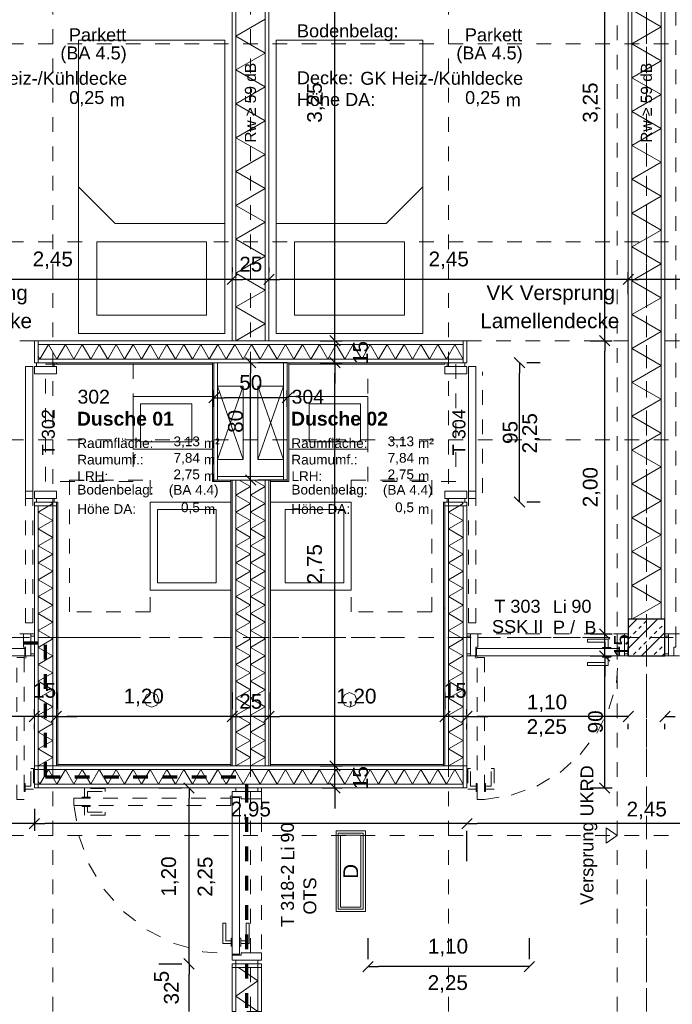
# Model space of a CAD drawing. Header units: metres. Extents: x -45.2 to 14.3, y -31.8 to 10.2.
# Tile 130 of 148: x -15.1 to -10.6, y -7.9 to -1.2. Entities that reach past the tile are written whole.
import ezdxf

# ---------------------------------------------------------------- set-up
doc = ezdxf.new("R2010")
doc.units = ezdxf.units.M
doc.header["$LTSCALE"] = 0.05
for name, pattern in [('Achsen 01', [5.291531, 3.175, -1.058062, 0.352704, -0.705764]), ('gestrichelt - 01', [2, 1, -1]), ('ISO-07 Punktiert', [0.889, 0.127, -0.762]), ('Raster 01', [2, 1, -1]), ('VW-01 Strichlinie kurz', [2, 1, -1])]:
    doc.linetypes.add(name, pattern=pattern)
doc.layers.get('0').update_dxf_attribs({"lineweight": 25})
for name, color, linetype, lineweight in [('013_Beton und Stahlbetonarbeiten-000 Unterzüge', 7, 'ISO-07 Punktiert', 13), ('013_Beton und Stahlbetonarbeiten-340 Innenstützen', 7, 'Continuous', 25), ('013_Beton und Stahlbetonarbeiten-Deckenversprung GRU', 7, 'VW-01 Strichlinie kurz', 9), ('024_Fliesen_Plattenarbeiten-340 Fliesen', 7, 'Continuous', 9), ('027_Tischlerarbeiten-340 Innentüren', 7, 'Continuous', 9), ('031_Metallbauarbeiten-340 Innentüren _ Elemente', 7, 'Continuous', 9), ('039_Trockenbauarbeiten-000 Sturz', 7, 'ISO-07 Punktiert', 9), ('039_Trockenbauarbeiten-340 Gipskarton', 7, 'Continuous', 9), ('AV1-Akustikvorgaben-Trennwände', 7, 'Continuous', 5), ('AV1-Brandschutzkonzept-Brandschutzkonzept', 7, 'Continuous', 5), ('AV1-Einrichtung Bemaßung', 7, 'Continuous', 9), ('AV1-Stempel-Raumstempel', 7, 'Continuous', 9)]:
    doc.layers.add(name, color=color, linetype=linetype, lineweight=lineweight)
for name, color, linetype, lineweight, true_color in [('027_Tischlerarbeiten-000 Versprung Akustikdecke', 7, 'gestrichelt - 01', 9, 0xa0a0a4), ('039_Trockenbauarbeiten-340 Dämmung', 7, 'Continuous', 9, 0xc0c0c0), ('045_Sanitärausstattung-allg.', 9, 'Continuous', 9, 0x808080), ('AV1-Achsen', 1, 'Achsen 01', 18, 0xff0000), ('AV1-Einrichtung', 7, 'Continuous', 9, 0xa6a6a6), ('AV1-Raster', 7, 'Raster 01', 9, 0xa6a6a6)]:
    doc.layers.add(name, color=color, linetype=linetype, lineweight=lineweight, true_color=true_color)
doc.styles.add('Arial', font='arial.ttf')
doc.styles.add('Arial (bold)', font='arialbd.ttf')

msp = doc.modelspace()

# ---------------------------------------------------------------- linework, layer by layer
at = {"color": 0, "linetype": 'Continuous', "lineweight": 15}
for p, q in [((-13.5896, -2.9207), (-13.6604, -2.9914)), ((-13.6604, -2.9914), (-13.5896, -2.9207)), ((-13.3396, -2.9207), (-13.4104, -2.9914)), ((-13.4104, -2.9914), (-13.3396, -2.9207)), ((-10.8896, -2.9207), (-10.9604, -2.9914)), ((-10.9604, -2.9914), (-10.8896, -2.9207)), ((-12.8896, -3.4104), (-12.9604, -3.3396)), ((-12.8896, -3.4104), (-12.9604, -3.3396)), ((-11.0499, -3.4104), (-11.1206, -3.3396)), ((-11.1206, -3.3396), (-11.0499, -3.4104)), ((-13.5354, -3.4896), (-13.4646, -3.5604)), ((-12.9604, -3.4896), (-12.8896, -3.5604)), ((-12.9604, -3.4896), (-12.8896, -3.5604)), ((-11.702, -3.4896), (-11.6312, -3.5604)), ((-13.7854, -3.7986), (-13.7146, -3.7279)), ((-13.2146, -3.7279), (-13.2854, -3.7986)), ((-13.4646, -4.3604), (-13.5354, -4.2896)), ((-11.6312, -4.5104), (-11.702, -4.4396)), ((-11.0499, -5.4104), (-11.1206, -5.3396)), ((-11.0499, -5.4104), (-11.1206, -5.3396)), ((-11.1206, -5.4889), (-11.0499, -5.5596)), ((-11.1206, -5.4889), (-11.0499, -5.5596)), ((-14.9396, -5.9026), (-15.0104, -5.9733)), ((-14.9396, -5.9026), (-15.0104, -5.9733)), ((-14.8604, -5.9733), (-14.7896, -5.9026)), ((-14.8604, -5.9733), (-14.7896, -5.9026)), ((-13.5896, -5.9026), (-13.6604, -5.9733)), ((-13.6604, -5.9733), (-13.5896, -5.9026)), ((-13.3396, -5.9026), (-13.4104, -5.9733)), ((-13.4104, -5.9733), (-13.3396, -5.9026)), ((-12.1396, -5.9026), (-12.2104, -5.9733)), ((-12.1396, -5.9026), (-12.2104, -5.9733)), ((-12.0604, -5.9733), (-11.9896, -5.9026)), ((-12.0604, -5.9733), (-11.9896, -5.9026)), ((-10.8896, -5.9026), (-10.9604, -5.9733)), ((-10.7104, -5.9733), (-10.6396, -5.9026)), ((-12.8896, -6.3104), (-12.9604, -6.2396)), ((-12.8896, -6.3104), (-12.9604, -6.2396)), ((-13.9554, -6.3896), (-13.8846, -6.4604)), ((-12.9604, -6.3896), (-12.8896, -6.4604)), ((-11.0499, -6.4604), (-11.1206, -6.3896)), ((-14.9396, -6.6335), (-15.0104, -6.7042)), ((-15.0104, -6.7042), (-14.9396, -6.6335)), ((-11.9896, -6.6335), (-12.0604, -6.7042)), ((-12.0604, -6.7042), (-11.9896, -6.6335)), ((-13.8846, -7.6604), (-13.9554, -7.5896)), ((-13.9554, -7.5896), (-13.8846, -7.6604)), ((-12.7354, -7.6795), (-12.6646, -7.6088)), ((-11.5646, -7.6088), (-11.6354, -7.6795))]:
    msp.add_line(p, q, dxfattribs=at)
at = {"color": 0, "linetype": 'ByBlock', "lineweight": -2}
for p, q in [((-13.625, -2.956), (-13.6957, -2.956)), ((-13.625, -2.956), (-13.5543, -2.956)), ((-13.375, -2.956), (-13.4457, -2.956)), ((-13.375, -2.956), (-13.3043, -2.956)), ((-10.925, -2.956), (-10.9957, -2.956)), ((-10.925, -2.956), (-10.8543, -2.956)), ((-12.925, -3.375), (-12.925, -3.3043)), ((-12.925, -3.375), (-12.925, -3.3043)), ((-11.0853, -3.375), (-11.0853, -3.3043)), ((-11.0853, -3.375), (-11.0853, -3.4457)), ((-13.5, -3.525), (-13.5, -3.5957)), ((-12.925, -3.525), (-12.925, -3.5957)), ((-12.925, -3.525), (-12.925, -3.5957)), ((-11.6666, -3.525), (-11.6666, -3.5957)), ((-13.75, -3.7633), (-13.6793, -3.7633)), ((-13.25, -3.7633), (-13.3207, -3.7633)), ((-13.5, -4.325), (-13.5, -4.2543)), ((-11.6666, -4.475), (-11.6666, -4.4043)), ((-11.0853, -5.375), (-11.0853, -5.3043)), ((-11.0853, -5.375), (-11.0853, -5.3043)), ((-11.0853, -5.5243), (-11.0853, -5.5949)), ((-11.0853, -5.5243), (-11.0853, -5.5949)), ((-14.975, -5.938), (-15.0457, -5.938)), ((-14.975, -5.938), (-15.0457, -5.938)), ((-14.825, -5.938), (-14.7543, -5.938)), ((-14.825, -5.938), (-14.7543, -5.938)), ((-13.625, -5.938), (-13.6957, -5.938)), ((-13.625, -5.938), (-13.5543, -5.938)), ((-13.375, -5.938), (-13.4457, -5.938)), ((-13.375, -5.938), (-13.3043, -5.938)), ((-12.175, -5.938), (-12.2457, -5.938)), ((-12.175, -5.938), (-12.2457, -5.938)), ((-12.025, -5.938), (-11.9543, -5.938)), ((-12.025, -5.938), (-11.9543, -5.938)), ((-10.925, -5.938), (-10.9957, -5.938)), ((-10.675, -5.938), (-10.6043, -5.938)), ((-12.925, -6.275), (-12.925, -6.2043)), ((-12.925, -6.275), (-12.925, -6.2043)), ((-11.0853, -6.425), (-11.0853, -6.3543)), ((-13.92, -6.425), (-13.92, -6.4957)), ((-12.925, -6.425), (-12.925, -6.4957)), ((-14.975, -6.6689), (-15.0457, -6.6689)), ((-14.975, -6.6689), (-14.9043, -6.6689)), ((-12.025, -6.6689), (-12.0957, -6.6689)), ((-12.025, -6.6689), (-11.9543, -6.6689)), ((-13.92, -7.625), (-13.92, -7.5543)), ((-13.92, -7.625), (-13.92, -7.6957)), ((-12.7, -7.6442), (-12.6293, -7.6442)), ((-11.6, -7.6442), (-11.6707, -7.6442)), ((-13.92, -7.95), (-13.92, -7.8793))]:
    msp.add_line(p, q, dxfattribs=at)
at = {"layer": '013_Beton und Stahlbetonarbeiten-000 Unterzüge', "linetype": 'VW-01 Strichlinie kurz'}
msp.add_lwpolyline([(-11, -5.525), (-11, -0.125), (-10.6, -0.125), (-10.6, -5.525)], close=True, dxfattribs=at)
at = {"layer": '013_Beton und Stahlbetonarbeiten-340 Innenstützen', "color": 251, "linetype": 'Continuous', "lineweight": 13, "true_color": 0x4c4c4c}
for p, q in [((-10.7262, -5.275), (-10.925, -5.4738)), ((-10.8677, -5.275), (-10.925, -5.3323)), ((-10.8187, -5.3033), (-10.8011, -5.2856)), ((-10.6773, -5.3033), (-10.675, -5.301)), ((-10.8894, -5.374), (-10.8718, -5.3563)), ((-10.8541, -5.3387), (-10.8364, -5.321)), ((-10.675, -5.3652), (-10.8348, -5.525)), ((-10.748, -5.374), (-10.7303, -5.3563)), ((-10.7127, -5.3387), (-10.695, -5.321)), ((-10.9248, -5.4094), (-10.9071, -5.3917)), ((-10.8187, -5.4447), (-10.8011, -5.427)), ((-10.7834, -5.4094), (-10.7657, -5.3917)), ((-10.8894, -5.5154), (-10.8718, -5.4978)), ((-10.8541, -5.4801), (-10.8364, -5.4624)), ((-10.748, -5.5154), (-10.7303, -5.4978)), ((-10.7127, -5.4801), (-10.695, -5.4624)), ((-10.675, -5.5066), (-10.6934, -5.525)), ((-10.6773, -5.4447), (-10.675, -5.4424))]:
    msp.add_line(p, q, dxfattribs=at)
at = {"layer": '013_Beton und Stahlbetonarbeiten-340 Innenstützen'}
msp.add_lwpolyline([(-10.675, -5.275), (-10.925, -5.275), (-10.925, -5.525), (-10.675, -5.525)], close=True, dxfattribs=at)
at = {"layer": '013_Beton und Stahlbetonarbeiten-Deckenversprung GRU', "linetype": 'VW-01 Strichlinie kurz'}
msp.add_line((-11, -7.95), (-11, -5.525), dxfattribs=at)
at = {"layer": '013_Beton und Stahlbetonarbeiten-Deckenversprung GRU', "color": 7, "linetype": 'Continuous'}
msp.add_lwpolyline([(-11, -6.75), (-11.075, -6.8029), (-11.075, -6.6971)], close=True, dxfattribs=at)
at = {"layer": '024_Fliesen_Plattenarbeiten-340 Fliesen'}
for points in [[(-14.825, -3.525), (-13.76, -3.525), (-13.76, -3.535), (-14.825, -3.535)], [(-13.75, -3.525), (-13.75, -4.335), (-13.76, -4.335), (-13.76, -3.525)], [(-13.25, -3.525), (-13.24, -3.525), (-13.24, -4.335), (-13.25, -4.335)], [(-13.24, -3.525), (-12.175, -3.525), (-12.175, -3.535), (-13.24, -3.535)], [(-13.75, -4.325), (-13.635, -4.325), (-13.635, -4.335), (-13.75, -4.335)], [(-13.635, -6.275), (-13.635, -4.325), (-13.625, -4.325), (-13.625, -6.275)], [(-13.375, -4.325), (-13.365, -4.325), (-13.365, -6.275), (-13.375, -6.275)], [(-13.365, -4.325), (-13.25, -4.325), (-13.25, -4.335), (-13.365, -4.335)], [(-14.815, -4.475), (-14.815, -6.275), (-14.825, -6.275), (-14.825, -4.475)], [(-12.185, -4.475), (-12.175, -4.475), (-12.175, -6.275), (-12.185, -6.275)], [(-12.185, -5.2), (-12.175, -5.2), (-12.175, -6.275), (-12.185, -6.275)], [(-14.815, -6.265), (-13.635, -6.265), (-13.635, -6.275), (-14.815, -6.275)], [(-13.365, -6.265), (-12.185, -6.265), (-12.185, -6.275), (-13.365, -6.275)]]:
    msp.add_lwpolyline(points, close=True, dxfattribs=at)
at = {"layer": '027_Tischlerarbeiten-000 Versprung Akustikdecke'}
for p, q in [((-16.075, -3.375), (-14.975, -3.375)), ((-12.025, -3.375), (-10.925, -3.375)), ((-10.675, -3.375), (-9.575, -3.375))]:
    msp.add_line(p, q, dxfattribs=at)
at = {"layer": '027_Tischlerarbeiten-340 Innentüren', "color": 8, "linetype": 'gestrichelt - 01', "true_color": 0x808080}
msp.add_line((-11.9197, -4.4125), (-11.9197, -3.5875), dxfattribs=at)
at = {"layer": '027_Tischlerarbeiten-340 Innentüren'}
for points in [[(-15.035, -4.45), (-15.035, -3.55), (-14.985, -3.55), (-14.985, -4.45)], [(-14.825, -3.6), (-14.975, -3.6), (-14.975, -3.55), (-14.825, -3.55)], [(-14.84, -3.55), (-14.96, -3.55), (-14.96, -3.525), (-14.84, -3.525)], [(-12.175, -3.6), (-12.025, -3.6), (-12.025, -3.55), (-12.175, -3.55)], [(-12.16, -3.525), (-12.04, -3.525), (-12.04, -3.55), (-12.16, -3.55)], [(-12.015, -4.45), (-12.015, -3.55), (-11.965, -3.55), (-11.965, -4.45)], [(-14.975, -4.4), (-14.825, -4.4), (-14.825, -4.45), (-14.975, -4.45)], [(-12.025, -4.4), (-12.175, -4.4), (-12.175, -4.45), (-12.025, -4.45)], [(-14.84, -4.475), (-14.96, -4.475), (-14.96, -4.45), (-14.84, -4.45)], [(-12.16, -4.45), (-12.04, -4.45), (-12.04, -4.475), (-12.16, -4.475)], [(-15.035, -5.525), (-15.035, -5.465), (-15.05, -5.465), (-15.05, -5.375), (-15, -5.375), (-15, -5.525)], [(-14.975, -5.39), (-14.975, -5.51), (-15, -5.51), (-15, -5.39)], [(-12, -5.39), (-12, -5.51), (-12.025, -5.51), (-12.025, -5.39)], [(-11.965, -5.525), (-11.965, -5.465), (-11.95, -5.465), (-11.95, -5.375), (-12, -5.375), (-12, -5.525)], [(-11.0625, -5.4675), (-11.0825, -5.4675), (-11.0825, -5.43), (-11.2025, -5.43), (-11.2025, -5.41), (-11.0625, -5.41)], [(-10.985, -5.525), (-10.985, -5.465), (-11, -5.465), (-11, -5.375), (-10.95, -5.375), (-10.95, -5.525)], [(-10.925, -5.39), (-10.925, -5.51), (-10.95, -5.51), (-10.95, -5.39)], [(-10.65, -5.39), (-10.65, -5.51), (-10.675, -5.51), (-10.675, -5.39)], [(-10.615, -5.525), (-10.615, -5.465), (-10.6, -5.465), (-10.6, -5.375), (-10.65, -5.375), (-10.65, -5.525)], [(-15.04, -5.525), (-16.01, -5.525), (-16.01, -5.475), (-15.04, -5.475)], [(-11.96, -5.475), (-10.99, -5.475), (-10.99, -5.525), (-11.96, -5.525)], [(-11.045, -5.4675), (-11.045, -5.475), (-11.1, -5.475), (-11.1, -5.4675)], [(-15.0375, -5.54), (-15.0428, -5.5378), (-15.045, -5.5325), (-15.0428, -5.5272), (-15.0375, -5.525), (-15.0322, -5.5272), (-15.03, -5.5325), (-15.0322, -5.5378)], [(-11.9625, -5.54), (-11.9678, -5.5378), (-11.97, -5.5325), (-11.9678, -5.5272), (-11.9625, -5.525), (-11.9572, -5.5272), (-11.955, -5.5325), (-11.9572, -5.5378)], [(-11.0625, -5.5325), (-11.0825, -5.5325), (-11.0825, -5.57), (-11.2025, -5.57), (-11.2025, -5.59), (-11.0625, -5.59)], [(-11.045, -5.525), (-11.045, -5.5325), (-11.1, -5.5325), (-11.1, -5.525)], [(-13.6, -6.425), (-13.45, -6.425), (-13.45, -6.45), (-13.6, -6.45)], [(-13.64, -6.4875), (-13.6378, -6.4822), (-13.6325, -6.48), (-13.6272, -6.4822), (-13.625, -6.4875), (-13.6272, -6.4928), (-13.6325, -6.495), (-13.6378, -6.4928)], [(-13.625, -6.485), (-13.565, -6.485), (-13.565, -6.5), (-13.425, -6.5), (-13.425, -6.45), (-13.625, -6.45)], [(-13.625, -6.49), (-13.575, -6.49), (-13.575, -7.56), (-13.625, -7.56)], [(-13.6325, -7.4875), (-13.6325, -7.4675), (-13.67, -7.4675), (-13.67, -7.3475), (-13.69, -7.3475), (-13.69, -7.4875)], [(-13.5675, -7.4875), (-13.5675, -7.4675), (-13.53, -7.4675), (-13.53, -7.3475), (-13.51, -7.3475), (-13.51, -7.4875)], [(-13.6325, -7.45), (-13.625, -7.45), (-13.625, -7.505), (-13.6325, -7.505)], [(-13.575, -7.45), (-13.5675, -7.45), (-13.5675, -7.505), (-13.575, -7.505)], [(-13.625, -7.565), (-13.565, -7.565), (-13.565, -7.55), (-13.425, -7.55), (-13.425, -7.6), (-13.625, -7.6)], [(-13.6, -7.6), (-13.45, -7.6), (-13.45, -7.625), (-13.6, -7.625)]]:
    msp.add_lwpolyline(points, close=True, dxfattribs=at)
at = {"layer": '027_Tischlerarbeiten-340 Innentüren', "color": 8, "linetype": 'gestrichelt - 01', "true_color": 0x808080}
for points in [[(-15.035, -5.3), (-15.035, -4.4), (-14.985, -4.4), (-14.985, -5.3)], [(-12.015, -5.3), (-12.015, -4.4), (-11.965, -4.4), (-11.965, -5.3)]]:
    msp.add_lwpolyline(points, close=True, dxfattribs=at)
at = {"layer": '027_Tischlerarbeiten-340 Innentüren', "color": 8, "lineweight": 5, "true_color": 0x808080}
msp.add_lwpolyline([(-11.9192, -4.4105), (-11.9197, -4.4125), (-11.9203, -4.4105)], dxfattribs=at)
at = {"layer": '027_Tischlerarbeiten-340 Innentüren', "color": 253, "linetype": 'gestrichelt - 01', "lineweight": 9, "true_color": 0xa6a6a6}
for points in [[(-15.045, -5.535), (-15.045, -6.505), (-15.095, -6.505), (-15.095, -5.535)], [(-11.905, -5.535), (-11.905, -6.505), (-11.955, -6.505), (-11.955, -5.535)], [(-15.0375, -6.4325), (-15.0375, -6.4125), (-15, -6.4125), (-15, -6.2925), (-14.98, -6.2925), (-14.98, -6.4325)], [(-11.9625, -6.4325), (-11.9625, -6.4125), (-12, -6.4125), (-12, -6.2925), (-12.02, -6.2925), (-12.02, -6.4325)], [(-11.8975, -6.4325), (-11.8975, -6.4125), (-11.86, -6.4125), (-11.86, -6.2925), (-11.84, -6.2925), (-11.84, -6.4325)], [(-15.045, -6.395), (-15.0375, -6.395), (-15.0375, -6.45), (-15.045, -6.45)], [(-14.6325, -6.4875), (-14.6125, -6.4875), (-14.6125, -6.45), (-14.4925, -6.45), (-14.4925, -6.43), (-14.6325, -6.43)], [(-11.955, -6.45), (-11.9625, -6.45), (-11.9625, -6.395), (-11.955, -6.395)], [(-11.8975, -6.45), (-11.905, -6.45), (-11.905, -6.395), (-11.8975, -6.395)], [(-14.705, -6.495), (-13.635, -6.495), (-13.635, -6.545), (-14.705, -6.545)], [(-14.65, -6.4875), (-14.595, -6.4875), (-14.595, -6.495), (-14.65, -6.495)], [(-14.65, -6.545), (-14.595, -6.545), (-14.595, -6.5525), (-14.65, -6.5525)], [(-14.6325, -6.5525), (-14.6125, -6.5525), (-14.6125, -6.59), (-14.4925, -6.59), (-14.4925, -6.61), (-14.6325, -6.61)]]:
    msp.add_lwpolyline(points, close=True, dxfattribs=at)
for points in [[(-11.9051, -6.5033), (-11.7228, -6.475), (-11.5492, -6.4128), (-11.3904, -6.319), (-11.2522, -6.1968), (-11.1396, -6.0508), (-11.0565, -5.8861), (-11.0061, -5.7087), (-10.99, -5.525)], [(-14.7032, -6.5508), (-14.672, -6.7518), (-14.6034, -6.9433), (-14.4999, -7.1184), (-14.3652, -7.2708), (-14.2041, -7.395), (-14.0225, -7.4866), (-13.8269, -7.5423), (-13.6242, -7.56)]]:
    msp.add_lwpolyline(points, dxfattribs=at)
at = {"layer": '039_Trockenbauarbeiten-000 Sturz', "linetype": 'VW-01 Strichlinie kurz'}
for points in [[(-14.975, -5.375), (-14.975, -5.525), (-16.075, -5.525), (-16.075, -5.375)], [(-10.925, -5.375), (-10.925, -5.525), (-12.025, -5.525), (-12.025, -5.375)], [(-9.575, -5.375), (-9.575, -5.525), (-10.675, -5.525), (-10.675, -5.375)], [(-13.625, -6.425), (-13.425, -6.425), (-13.425, -7.95), (-13.625, -7.95)]]:
    msp.add_lwpolyline(points, close=True, dxfattribs=at)
at = {"layer": '039_Trockenbauarbeiten-340 Dämmung'}
for points in [[(-13.4, -3.375), (-13.4, -0.125), (-13.6, -0.125), (-13.6, -3.375)], [(-10.7, -5.275), (-10.7, -0.125), (-10.9, -0.125), (-10.9, -5.275)], [(-12.05, -3.4), (-12.05, -3.525), (-12.15, -3.525), (-12.15, -3.5), (-14.85, -3.5), (-14.85, -3.525), (-14.95, -3.525), (-14.95, -3.4)], [(-13.6, -6.275), (-13.6, -4.325), (-13.5, -4.325), (-13.5, -6.275)], [(-13.5, -6.275), (-13.5, -4.325), (-13.4, -4.325), (-13.4, -6.275)]]:
    msp.add_lwpolyline(points, close=True, dxfattribs=at)
for points in [[(-10.9, -5.275), (-10.7, -5.1595), (-10.9, -5.0441), (-10.7, -4.9286), (-10.9, -4.8131), (-10.7, -4.6976), (-10.9, -4.5822), (-10.7, -4.4667), (-10.9, -4.3512), (-10.7, -4.2358), (-10.9, -4.1203), (-10.7, -4.0048), (-10.9, -3.8894), (-10.7, -3.7739), (-10.9, -3.6584), (-10.7, -3.5429), (-10.9, -3.4275), (-10.7, -3.312), (-10.9, -3.1965), (-10.7, -3.0811), (-10.9, -2.9656), (-10.7, -2.8501), (-10.9, -2.7347), (-10.7, -2.6192), (-10.9, -2.5037), (-10.7, -2.3882), (-10.9, -2.2728), (-10.7, -2.1573), (-10.9, -2.0418), (-10.7, -1.9264), (-10.9, -1.8109), (-10.7, -1.6954), (-10.9, -1.58), (-10.7, -1.4645), (-10.9, -1.349), (-10.7, -1.2335), (-10.9, -1.1181)], [(-13.6, -3.375), (-13.4, -3.2595), (-13.6, -3.1441), (-13.4, -3.0286), (-13.6, -2.9131), (-13.4, -2.7976), (-13.6, -2.6822), (-13.4, -2.5667), (-13.6, -2.4512), (-13.4, -2.3358), (-13.6, -2.2203), (-13.4, -2.1048), (-13.6, -1.9894), (-13.4, -1.8739), (-13.6, -1.7584), (-13.4, -1.6429), (-13.6, -1.5275), (-13.4, -1.412), (-13.6, -1.2965), (-13.4, -1.1811)], [(-12.05, -3.5), (-12.1077, -3.4), (-12.1655, -3.5), (-12.2232, -3.4), (-12.2809, -3.5), (-12.3387, -3.4), (-12.3964, -3.5), (-12.4541, -3.4), (-12.5119, -3.5), (-12.5696, -3.4), (-12.6274, -3.5), (-12.6851, -3.4), (-12.7428, -3.5), (-12.8006, -3.4), (-12.8583, -3.5), (-12.916, -3.4), (-12.9738, -3.5), (-13.0315, -3.4), (-13.0892, -3.5), (-13.147, -3.4), (-13.2047, -3.5), (-13.2624, -3.4), (-13.3202, -3.5), (-13.3779, -3.4), (-13.4356, -3.5), (-13.4934, -3.4), (-13.5511, -3.5), (-13.6088, -3.4), (-13.6666, -3.5), (-13.7243, -3.4), (-13.7821, -3.5), (-13.8398, -3.4), (-13.8975, -3.5), (-13.9553, -3.4), (-14.013, -3.5), (-14.0707, -3.4), (-14.1285, -3.5), (-14.1862, -3.4), (-14.2439, -3.5), (-14.3017, -3.4), (-14.3594, -3.5), (-14.4171, -3.4), (-14.4749, -3.5), (-14.5326, -3.4), (-14.5903, -3.5), (-14.6481, -3.4), (-14.7058, -3.5), (-14.7635, -3.4), (-14.8213, -3.5), (-14.879, -3.4), (-14.9368, -3.5), (-14.95, -3.4771)], [(-13.6, -6.275), (-13.5, -6.2173), (-13.6, -6.1595), (-13.5, -6.1018), (-13.6, -6.0441), (-13.5, -5.9863), (-13.6, -5.9286), (-13.5, -5.8709), (-13.6, -5.8131), (-13.5, -5.7554), (-13.6, -5.6976), (-13.5, -5.6399), (-13.6, -5.5822), (-13.5, -5.5244), (-13.6, -5.4667), (-13.5, -5.409), (-13.6, -5.3512), (-13.5, -5.2935), (-13.6, -5.2358), (-13.5, -5.178), (-13.6, -5.1203), (-13.5, -5.0626), (-13.6, -5.0048), (-13.5, -4.9471), (-13.6, -4.8894), (-13.5, -4.8316), (-13.6, -4.7739), (-13.5, -4.7162), (-13.6, -4.6584), (-13.5, -4.6007), (-13.6, -4.5429), (-13.5, -4.4852), (-13.6, -4.4275), (-13.5, -4.3697), (-13.5775, -4.325)], [(-13.5, -6.275), (-13.4, -6.2173), (-13.5, -6.1595), (-13.4, -6.1018), (-13.5, -6.0441), (-13.4, -5.9863), (-13.5, -5.9286), (-13.4, -5.8709), (-13.5, -5.8131), (-13.4, -5.7554), (-13.5, -5.6976), (-13.4, -5.6399), (-13.5, -5.5822), (-13.4, -5.5244), (-13.5, -5.4667), (-13.4, -5.409), (-13.5, -5.3512), (-13.4, -5.2935), (-13.5, -5.2358), (-13.4, -5.178), (-13.5, -5.1203), (-13.4, -5.0626), (-13.5, -5.0048), (-13.4, -4.9471), (-13.5, -4.8894), (-13.4, -4.8316), (-13.5, -4.7739), (-13.4, -4.7162), (-13.5, -4.6584), (-13.4, -4.6007), (-13.5, -4.5429), (-13.4, -4.4852), (-13.5, -4.4275), (-13.4, -4.3697), (-13.4775, -4.325)], [(-14.95, -6.275), (-14.85, -6.2173), (-14.95, -6.1595), (-14.85, -6.1018), (-14.95, -6.0441), (-14.85, -5.9863), (-14.95, -5.9286), (-14.85, -5.8709), (-14.95, -5.8131), (-14.85, -5.7554), (-14.95, -5.6976), (-14.85, -5.6399), (-14.95, -5.5822), (-14.85, -5.5244), (-14.95, -5.4667), (-14.85, -5.409), (-14.95, -5.3512), (-14.85, -5.2935), (-14.95, -5.2358), (-14.85, -5.178), (-14.95, -5.1203), (-14.85, -5.0626), (-14.95, -5.0048), (-14.85, -4.9471), (-14.95, -4.8894), (-14.85, -4.8316), (-14.95, -4.7739), (-14.85, -4.7162), (-14.95, -4.6584), (-14.85, -4.6007), (-14.95, -4.5429), (-14.85, -4.4852), (-14.8677, -4.475)], [(-12.15, -6.275), (-12.05, -6.2173), (-12.15, -6.1595), (-12.05, -6.1018), (-12.15, -6.0441), (-12.05, -5.9863), (-12.15, -5.9286), (-12.05, -5.8709), (-12.15, -5.8131), (-12.05, -5.7554), (-12.15, -5.6976), (-12.05, -5.6399), (-12.15, -5.5822), (-12.05, -5.5244), (-12.15, -5.4667), (-12.05, -5.409), (-12.15, -5.3512), (-12.05, -5.2935), (-12.15, -5.2358), (-12.05, -5.178), (-12.15, -5.1203), (-12.05, -5.0626), (-12.15, -5.0048), (-12.05, -4.9471), (-12.15, -4.8894), (-12.05, -4.8316), (-12.15, -4.7739), (-12.05, -4.7162), (-12.15, -4.6584), (-12.05, -4.6007), (-12.15, -4.5429), (-12.05, -4.4852), (-12.0677, -4.475)], [(-12.05, -6.4), (-12.1077, -6.3), (-12.1655, -6.4), (-12.2232, -6.3), (-12.2809, -6.4), (-12.3387, -6.3), (-12.3964, -6.4), (-12.4541, -6.3), (-12.5119, -6.4), (-12.5696, -6.3), (-12.6274, -6.4), (-12.6851, -6.3), (-12.7428, -6.4), (-12.8006, -6.3), (-12.8583, -6.4), (-12.916, -6.3), (-12.9738, -6.4), (-13.0315, -6.3), (-13.0892, -6.4), (-13.147, -6.3), (-13.2047, -6.4), (-13.2624, -6.3), (-13.3202, -6.4), (-13.3779, -6.3), (-13.4356, -6.4), (-13.4934, -6.3), (-13.5511, -6.4), (-13.6088, -6.3), (-13.6666, -6.4), (-13.7243, -6.3), (-13.7821, -6.4), (-13.8398, -6.3), (-13.8975, -6.4), (-13.9553, -6.3), (-14.013, -6.4), (-14.0707, -6.3), (-14.1285, -6.4), (-14.1862, -6.3), (-14.2439, -6.4), (-14.3017, -6.3), (-14.3594, -6.4), (-14.4171, -6.3), (-14.4749, -6.4), (-14.5326, -6.3), (-14.5903, -6.4), (-14.6481, -6.3), (-14.7058, -6.4), (-14.7635, -6.3), (-14.8213, -6.4), (-14.879, -6.3), (-14.9368, -6.4), (-14.95, -6.3771)], [(-13.45, -7.95), (-13.6, -7.8461), (-13.45, -7.7422), (-13.583, -7.65)]]:
    msp.add_lwpolyline(points, dxfattribs=at)
at = {"layer": '039_Trockenbauarbeiten-340 Gipskarton'}
for points in [[(-13.625, -3.375), (-13.6, -3.375), (-13.6, -0.125), (-13.625, -0.125)], [(-13.4, -3.375), (-13.375, -3.375), (-13.375, -0.125), (-13.4, -0.125)], [(-10.925, -5.275), (-10.925, -0.125), (-10.9, -0.125), (-10.9, -5.275)], [(-10.675, -5.275), (-10.675, -0.125), (-10.7, -0.125), (-10.7, -5.275)], [(-14.975, -3.375), (-14.95, -3.375), (-14.95, -3.525), (-14.975, -3.525)], [(-14.95, -3.375), (-12.05, -3.375), (-12.05, -3.4), (-14.95, -3.4)], [(-12.05, -3.375), (-12.025, -3.375), (-12.025, -3.525), (-12.05, -3.525)], [(-14.95, -3.525), (-12.05, -3.525), (-12.05, -3.5), (-14.95, -3.5)], [(-13.725, -3.525), (-13.75, -3.525), (-13.75, -4.325), (-13.725, -4.325)], [(-13.25, -3.525), (-13.275, -3.525), (-13.275, -4.325), (-13.25, -4.325)], [(-13.725, -4.3), (-13.725, -4.325), (-13.275, -4.325), (-13.275, -4.3)], [(-13.625, -6.275), (-13.6, -6.275), (-13.6, -4.325), (-13.625, -4.325)], [(-13.4, -6.275), (-13.375, -6.275), (-13.375, -4.325), (-13.4, -4.325)], [(-14.825, -4.475), (-14.825, -4.5), (-14.975, -4.5), (-14.975, -4.475)], [(-14.975, -4.5), (-14.95, -4.5), (-14.95, -6.275), (-14.975, -6.275)], [(-14.85, -4.5), (-14.825, -4.5), (-14.825, -6.275), (-14.85, -6.275)], [(-12.025, -4.475), (-12.025, -4.5), (-12.175, -4.5), (-12.175, -4.475)], [(-12.175, -4.5), (-12.15, -4.5), (-12.15, -6.275), (-12.175, -6.275)], [(-12.05, -4.5), (-12.025, -4.5), (-12.025, -6.275), (-12.05, -6.275)], [(-14.975, -6.275), (-12.05, -6.275), (-12.05, -6.3), (-14.975, -6.3)], [(-14.975, -6.275), (-14.95, -6.275), (-14.95, -6.425), (-14.975, -6.425)], [(-12.05, -6.275), (-12.025, -6.275), (-12.025, -6.425), (-12.05, -6.425)], [(-14.975, -6.4), (-12.05, -6.4), (-12.05, -6.425), (-14.975, -6.425)], [(-13.6, -7.95), (-13.625, -7.95), (-13.625, -7.625), (-13.6, -7.625)], [(-13.625, -7.625), (-13.625, -7.65), (-13.425, -7.65), (-13.425, -7.625)], [(-13.45, -7.95), (-13.425, -7.95), (-13.425, -7.625), (-13.45, -7.625)]]:
    msp.add_lwpolyline(points, close=True, dxfattribs=at)
at = {"layer": '045_Sanitärausstattung-allg.'}
for p, q in [((-13.725, -3.685), (-13.55, -4.185)), ((-13.725, -4.185), (-13.55, -3.685)), ((-13.45, -3.685), (-13.275, -4.185)), ((-13.45, -4.185), (-13.275, -3.685))]:
    msp.add_line(p, q, dxfattribs=at)
at = {"layer": '045_Sanitärausstattung-allg.', "linetype": 'Raster 01'}
for points in [[(-14.3, -3.535), (-14.3, -4.335), (-14.9, -4.335), (-14.9, -3.535)], [(-12.7, -3.535), (-12.1, -3.535), (-12.1, -4.335), (-12.7, -4.335)], [(-14.185, -4.325), (-14.185, -5.225), (-14.735, -5.225), (-14.735, -4.325)], [(-12.815, -4.325), (-12.265, -4.325), (-12.265, -5.225), (-12.815, -5.225)]]:
    msp.add_lwpolyline(points, close=True, dxfattribs=at)
at = {"layer": '045_Sanitärausstattung-allg.'}
for points in [[(-13.55, -3.685), (-13.55, -4.185), (-13.725, -4.185), (-13.725, -3.685)], [(-13.275, -3.685), (-13.275, -4.185), (-13.45, -4.185), (-13.45, -3.685)], [(-13.76, -3.755), (-13.76, -4.115), (-14.3, -4.115), (-14.3, -3.755)], [(-13.24, -3.755), (-12.7, -3.755), (-12.7, -4.115), (-13.24, -4.115)], [(-13.9, -3.805), (-13.9, -4.065), (-14.25, -4.065), (-14.25, -3.805)], [(-13.1, -3.805), (-12.75, -3.805), (-12.75, -4.065), (-13.1, -4.065)], [(-13.635, -4.475), (-13.635, -5.075), (-14.185, -5.075), (-14.185, -4.475)], [(-13.365, -4.475), (-12.815, -4.475), (-12.815, -5.075), (-13.365, -5.075)], [(-13.735, -4.525), (-13.735, -5.025), (-14.135, -5.025), (-14.135, -4.525)], [(-13.265, -4.525), (-12.865, -4.525), (-12.865, -5.025), (-13.265, -5.025)], [(-14.175, -5.775), (-14.1396, -5.7896), (-14.125, -5.825), (-14.1396, -5.8604), (-14.175, -5.875), (-14.2104, -5.8604), (-14.225, -5.825), (-14.2104, -5.7896)], [(-12.825, -5.775), (-12.7896, -5.7896), (-12.775, -5.825), (-12.7896, -5.8604), (-12.825, -5.875), (-12.8604, -5.8604), (-12.875, -5.825), (-12.8604, -5.7896)]]:
    msp.add_lwpolyline(points, close=True, dxfattribs=at)
at = {"layer": 'AV1-Achsen'}
for p, q in [((-10.8, -26.5), (-10.8, 4.9)), ((-43.35, -5.4), (4.2, -5.4))]:
    msp.add_line(p, q, dxfattribs=at)
at = {"layer": 'AV1-Brandschutzkonzept-Brandschutzkonzept', "color": 40, "linetype": 'gestrichelt - 01', "lineweight": 70, "true_color": 0xffc000}
for p, q in [((-15.05, -5.4351), (-14.9, -5.4351)), ((-14.9, -6.35), (-14.9, -5.4351)), ((-14.9, -6.35), (-13.525, -6.35)), ((-13.525, -6.5), (-13.525, -6.35)), ((-13.525, -14.725), (-13.525, -6.35))]:
    msp.add_line(p, q, dxfattribs=at)
at = {"layer": 'AV1-Brandschutzkonzept-Brandschutzkonzept', "color": 7, "linetype": 'Continuous'}
msp.add_lwpolyline([(-12.7176, -7.2677), (-12.9176, -7.2677), (-12.9176, -6.7177), (-12.7176, -6.7177)], close=True, dxfattribs=at)
at = {"layer": 'AV1-Brandschutzkonzept-Brandschutzkonzept', "color": 12, "linetype": 'Continuous', "true_color": 0xdd0000}
for points in [[(-12.7326, -7.2527), (-12.7326, -6.7327), (-12.9026, -6.7327), (-12.9026, -7.2527)], [(-12.8876, -6.7477), (-12.7476, -6.7477), (-12.7476, -7.2377), (-12.8876, -7.2377)]]:
    msp.add_lwpolyline(points, close=True, dxfattribs=at)
at = {"layer": 'AV1-Einrichtung'}
for points in [[(-14.675, -1.325), (-13.675, -1.325), (-13.675, -3.325), (-14.675, -3.325)], [(-13.675, -2.575), (-14.425, -2.575), (-14.675, -2.325), (-14.675, -1.325), (-13.675, -1.325)], [(-13.325, -1.325), (-12.325, -1.325), (-12.325, -3.325), (-13.325, -3.325)], [(-13.325, -2.575), (-12.575, -2.575), (-12.325, -2.325), (-12.325, -1.325), (-13.325, -1.325)], [(-14.55, -2.7), (-13.8, -2.7), (-13.8, -3.2), (-14.55, -3.2)], [(-13.2, -2.7), (-12.45, -2.7), (-12.45, -3.2), (-13.2, -3.2)]]:
    msp.add_lwpolyline(points, close=True, dxfattribs=at)
at = {"layer": 'AV1-Einrichtung Bemaßung', "color": 0, "lineweight": -2}
for p, q in [((-12.925, -3.3043), (-12.925, -0.1957)), ((-11.0853, -3.3043), (-11.0853, -0.1957)), ((-13.625, -2.875), (-13.625, -2.906)), ((-13.625, -2.875), (-13.625, -2.906)), ((-13.375, -2.875), (-13.375, -2.906)), ((-13.375, -2.875), (-13.375, -2.906)), ((-10.925, -3.056), (-10.925, -2.906)), ((-10.925, -3.056), (-10.925, -2.906)), ((-13.6957, -2.956), (-16.0043, -2.956)), ((-13.4457, -2.956), (-13.5543, -2.956)), ((-10.9957, -2.956), (-13.3043, -2.956)), ((-8.2957, -2.956), (-10.8543, -2.956)), ((-12.925, -3.3043), (-12.925, -3.2336)), ((-13.025, -3.375), (-12.875, -3.375)), ((-13.025, -3.375), (-12.875, -3.375)), ((-12.925, -3.525), (-12.925, -3.375)), ((-11.1853, -3.375), (-11.0353, -3.375)), ((-11.1853, -3.375), (-11.0353, -3.375)), ((-11.0853, -5.3043), (-11.0853, -3.4457)), ((-13.25, -3.525), (-13.45, -3.525)), ((-13.025, -3.525), (-12.875, -3.525)), ((-13.025, -3.525), (-12.875, -3.525)), ((-11.525, -3.525), (-11.6166, -3.525)), ((-13.5, -4.2543), (-13.5, -3.5957)), ((-12.925, -3.5957), (-12.925, -3.6664)), ((-12.925, -6.2043), (-12.925, -3.5957)), ((-11.6666, -4.4043), (-11.6666, -3.5957)), ((-13.75, -3.825), (-13.75, -3.7133)), ((-13.25, -3.825), (-13.25, -3.7133)), ((-13.3207, -3.7633), (-13.6793, -3.7633)), ((-13.25, -4.325), (-13.45, -4.325)), ((-11.525, -4.475), (-11.6166, -4.475)), ((-11.0853, -5.3043), (-11.0853, -5.2336)), ((-11.1853, -5.375), (-11.0353, -5.375)), ((-11.1853, -5.375), (-11.0353, -5.375)), ((-11.0853, -5.5243), (-11.0853, -5.375)), ((-11.1853, -5.5243), (-11.0353, -5.5243)), ((-11.1853, -5.5243), (-11.0353, -5.5243)), ((-11.0853, -5.5949), (-11.0853, -5.6656)), ((-11.0853, -6.3543), (-11.0853, -5.5949)), ((-14.825, -5.775), (-14.825, -5.888)), ((-14.825, -5.775), (-14.825, -5.888)), ((-13.625, -5.775), (-13.625, -5.888)), ((-13.625, -5.775), (-13.625, -5.888)), ((-13.375, -5.775), (-13.375, -5.888)), ((-13.375, -5.775), (-13.375, -5.888)), ((-12.175, -5.775), (-12.175, -5.888)), ((-12.175, -5.775), (-12.175, -5.888)), ((-14.975, -5.925), (-14.975, -5.888)), ((-12.025, -5.925), (-12.025, -5.888)), ((-15.0457, -5.938), (-16.0043, -5.938)), ((-15.0457, -5.938), (-15.1164, -5.938)), ((-14.825, -5.938), (-14.975, -5.938)), ((-14.7543, -5.938), (-14.6836, -5.938)), ((-13.6957, -5.938), (-14.7543, -5.938)), ((-13.4457, -5.938), (-13.5543, -5.938)), ((-12.2457, -5.938), (-13.3043, -5.938)), ((-12.2457, -5.938), (-12.3164, -5.938)), ((-12.025, -5.938), (-12.175, -5.938)), ((-10.9957, -5.938), (-11.9543, -5.938)), ((-11.9543, -5.938), (-11.8836, -5.938)), ((-14.975, -6.025), (-14.975, -5.988)), ((-12.025, -6.025), (-12.025, -5.988)), ((-10.925, -6.025), (-10.925, -5.988)), ((-10.675, -6.025), (-10.675, -5.988)), ((-12.925, -6.2043), (-12.925, -6.1336)), ((-13.025, -6.275), (-12.875, -6.275)), ((-13.025, -6.275), (-12.875, -6.275)), ((-12.925, -6.425), (-12.925, -6.275)), ((-14.125, -6.425), (-13.97, -6.425)), ((-13.0125, -6.425), (-12.875, -6.425)), ((-11.1853, -6.425), (-11.0353, -6.425)), ((-13.92, -7.5543), (-13.92, -6.4957)), ((-12.925, -6.4957), (-12.925, -6.5664)), ((-14.975, -6.5689), (-14.975, -6.7189)), ((-14.975, -6.5689), (-14.975, -6.7189)), ((-15.0457, -6.6689), (-16.0043, -6.6689)), ((-12.0957, -6.6689), (-14.9043, -6.6689)), ((-9.6457, -6.6689), (-11.9543, -6.6689)), ((-12.025, -6.925), (-12.025, -6.7189)), ((-12.025, -6.925), (-12.025, -6.7189)), ((-12.7, -7.45), (-12.7, -7.5942)), ((-11.6, -7.45), (-11.6, -7.5942)), ((-14.125, -7.625), (-13.97, -7.625)), ((-14.125, -7.625), (-13.97, -7.625)), ((-11.6707, -7.6442), (-12.6293, -7.6442)), ((-13.92, -7.8793), (-13.92, -7.6957))]:
    msp.add_line(p, q, dxfattribs=at)
at = {"layer": 'AV1-Raster'}
for p, q in [((-14.85, -22.95), (-14.85, 1.35)), ((-13.5, -22.95), (-13.5, 1.35)), ((-12.15, -22.95), (-12.15, 1.35)), ((-10.8, -22.95), (-10.8, 1.35)), ((1.35, -1.35), (-40.5, -1.35)), ((1.35, -2.7), (-40.5, -2.7)), ((1.35, -4.05), (-40.5, -4.05)), ((1.35, -5.4), (-40.5, -5.4)), ((1.35, -6.75), (-40.5, -6.75))]:
    msp.add_line(p, q, dxfattribs=at)
at = {"layer": 'Defpoints', "color": 0, "lineweight": 0}
for p, q in [((-13.625, -2.956), (-13.625, -2.956)), ((-13.375, -2.956), (-13.375, -2.956)), ((-10.925, -2.956), (-10.925, -2.956)), ((-14.975, -3.375), (-14.975, -3.375)), ((-14.975, -3.375), (-14.975, -3.375)), ((-13.625, -3.375), (-13.625, -3.375)), ((-13.625, -3.375), (-13.625, -3.375)), ((-13.625, -3.375), (-13.625, -3.375)), ((-13.625, -3.375), (-13.625, -3.375)), ((-13.375, -3.375), (-13.375, -3.375)), ((-13.375, -3.375), (-13.375, -3.375)), ((-12.925, -3.375), (-12.925, -3.375)), ((-12.075, -3.375), (-12.075, -3.375)), ((-12.075, -3.375), (-12.075, -3.375)), ((-12.025, -3.375), (-12.025, -3.375)), ((-12.025, -3.375), (-12.025, -3.375)), ((-11.0853, -3.375), (-11.0853, -3.375)), ((-14.975, -3.525), (-14.975, -3.525)), ((-13.75, -3.525), (-13.75, -3.525)), ((-13.75, -3.525), (-13.75, -3.525)), ((-13.75, -3.525), (-13.75, -3.525)), ((-13.5, -3.525), (-13.5, -3.525)), ((-12.925, -3.525), (-12.925, -3.525)), ((-12.025, -3.525), (-12.025, -3.525)), ((-11.6666, -3.525), (-11.6666, -3.525)), ((-13.75, -3.7633), (-13.75, -3.7633)), ((-13.75, -4.325), (-13.75, -4.325)), ((-13.75, -4.325), (-13.75, -4.325)), ((-13.25, -4.325), (-13.25, -4.325)), ((-14.96, -4.475), (-14.96, -4.475)), ((-12.025, -4.475), (-12.025, -4.475)), ((-10.925, -5.275), (-10.925, -5.275)), ((-10.925, -5.275), (-10.925, -5.275)), ((-11.824, -5.375), (-11.824, -5.375)), ((-11.824, -5.375), (-11.824, -5.375)), ((-11.0853, -5.375), (-11.0853, -5.375)), ((-14.975, -5.5243), (-14.975, -5.5243)), ((-14.975, -5.5243), (-14.975, -5.5243)), ((-14.975, -5.525), (-14.975, -5.525)), ((-12.075, -5.5243), (-12.075, -5.5243)), ((-12.075, -5.5243), (-12.075, -5.5243)), ((-12.025, -5.525), (-12.025, -5.525)), ((-11.0853, -5.5243), (-11.0853, -5.5243)), ((-10.925, -5.525), (-10.925, -5.525)), ((-10.675, -5.525), (-10.675, -5.525)), ((-14.975, -5.938), (-14.975, -5.938)), ((-14.825, -5.938), (-14.825, -5.938)), ((-13.625, -5.938), (-13.625, -5.938)), ((-13.375, -5.938), (-13.375, -5.938)), ((-12.175, -5.938), (-12.175, -5.938)), ((-12.025, -5.938), (-12.025, -5.938)), ((-10.675, -5.938), (-10.675, -5.938)), ((-14.825, -6.275), (-14.825, -6.275)), ((-14.825, -6.275), (-14.825, -6.275)), ((-13.625, -6.275), (-13.625, -6.275)), ((-13.625, -6.275), (-13.625, -6.275)), ((-13.625, -6.275), (-13.625, -6.275)), ((-13.625, -6.275), (-13.625, -6.275)), ((-13.375, -6.275), (-13.375, -6.275)), ((-13.375, -6.275), (-13.375, -6.275)), ((-12.925, -6.275), (-12.925, -6.275)), ((-12.175, -6.275), (-12.175, -6.275)), ((-12.175, -6.275), (-12.175, -6.275)), ((-14.975, -6.425), (-14.975, -6.425)), ((-13.92, -6.425), (-13.92, -6.425)), ((-13.625, -6.425), (-13.625, -6.425)), ((-13.5125, -6.425), (-13.5125, -6.425)), ((-12.075, -6.425), (-12.075, -6.425)), ((-12.025, -6.425), (-12.025, -6.425)), ((-12.025, -6.425), (-12.025, -6.425)), ((-12.025, -6.425), (-12.025, -6.425)), ((-14.975, -6.6689), (-14.975, -6.6689)), ((-12.025, -6.6689), (-12.025, -6.6689)), ((-13.92, -7.625), (-13.92, -7.625)), ((-13.625, -7.625), (-13.625, -7.625)), ((-13.625, -7.625), (-13.625, -7.625)), ((-12.7, -7.6442), (-12.7, -7.6442))]:
    msp.add_line(p, q, dxfattribs=at)

# ---------------------------------------------------------------- texts
at = {"layer": '013_Beton und Stahlbetonarbeiten-Deckenversprung GRU', "color": 7, "insert": (-11.136, -7.2233), "char_height": 0.088263, "attachment_point": 7, "rotation": 90, "style": 'Arial'}
msp.add_mtext('Versprung UKRD', dxfattribs=at)
at = {"layer": '027_Tischlerarbeiten-000 Versprung Akustikdecke', "char_height": 0.100872, "attachment_point": 7, "style": 'Arial'}
for s, insert in [('VK Versprung', (-15.8967, -3.1275)), ('VK Versprung', (-11.8923, -3.1275)), ('Lamellendecke', (-15.9387, -3.2904)), ('Lamellendecke', (-11.9342, -3.2904))]:
    msp.add_mtext(s, dxfattribs=dict(at, insert=insert))
at = {"layer": '031_Metallbauarbeiten-340 Innentüren _ Elemente', "char_height": 0.08826, "attachment_point": 7, "rotation": 90, "style": 'Arial'}
for s, insert in [('T 302', (-14.8344, -4.1558)), ('T 304', (-12.0344, -4.1561)), ('90', (-13.2038, -6.7983)), ('Li', (-13.2023, -6.9207)), ('T 318-2', (-13.2039, -7.3733)), ('OTS', (-13.0511, -7.2891))]:
    msp.add_mtext(s, dxfattribs=dict(at, insert=insert))
at = {"layer": '031_Metallbauarbeiten-340 Innentüren _ Elemente', "char_height": 0.08826, "attachment_point": 7, "style": 'Arial'}
for s, insert in [('T 303', (-11.8386, -5.2313)), ('Li', (-11.4403, -5.2328)), ('90', (-11.3131, -5.2313))]:
    msp.add_mtext(s, dxfattribs=dict(at, insert=insert))
at = {"layer": '031_Metallbauarbeiten-340 Innentüren _ Elemente', "color": 7, "insert": (-11.8543, -5.3696), "char_height": 0.08826, "attachment_point": 7, "style": 'Arial'}
msp.add_mtext('SSK II', dxfattribs=at)
at = {"layer": '031_Metallbauarbeiten-340 Innentüren _ Elemente', "color": 12, "true_color": 0xdd0000, "attachment_point": 7, "style": 'Arial'}
for s, insert, char_height in [('P /', (-11.4386, -5.3733), 0.08826), ('B', (-11.2244, -5.3748), 0.0883)]:
    msp.add_mtext(s, dxfattribs=dict(at, insert=insert, char_height=char_height))
at = {"layer": 'AV1-Akustikvorgaben-Trennwände', "char_height": 0.07565, "attachment_point": 7, "rotation": 90, "style": 'Arial'}
for insert in [(-13.4627, -2.0241), (-10.7627, -2.0241)]:
    msp.add_mtext('Rw ≥ 59 dB', dxfattribs=dict(at, insert=insert))
at = {"layer": 'AV1-Brandschutzkonzept-Brandschutzkonzept', "color": 12, "true_color": 0xdd0000, "insert": (-12.7671, -7.0453), "char_height": 0.1009, "attachment_point": 7, "rotation": 90, "style": 'Arial'}
msp.add_mtext('D', dxfattribs=at)
at = {"layer": 'AV1-Einrichtung Bemaßung', "color": 0, "attachment_point": 7, "rotation": 90, "style": 'Arial'}
for s, insert, char_height in [('3,25', (-12.9952, -1.8873), 0.10087), ('3,25', (-11.1154, -1.8873), 0.10087), ('15', (-12.6989, -3.5332), 0.10087), ('80', (-13.5519, -4.0029), 0.10087), ('95', (-11.6785, -4.0785), 0.10087), ('2,00', (-11.1154, -4.5108), 0.10087), ('2,75', (-12.9952, -5.0364), 0.10087), ('15', (-10.9192, -5.5329), 0.10087), ('90', (-11.0972, -6.0526), 0.10087), ('15', (-12.6989, -6.4332), 0.10087), ('1,20', (-13.9902, -7.1664), 0.10087), ('5', (-14.056, -7.7514), 0.1009), ('32', (-13.9888, -7.9023), 0.10087)]:
    msp.add_mtext(s, dxfattribs=dict(at, insert=insert, char_height=char_height))
at = {"layer": 'AV1-Einrichtung Bemaßung', "color": 0, "char_height": 0.10087, "attachment_point": 7, "style": 'Arial'}
for s, insert in [('2,45', (-14.9864, -2.8859)), ('2,45', (-12.2864, -2.8859)), ('25', (-13.5776, -2.9041)), ('50', (-13.5779, -3.7114)), ('15', (-14.9832, -5.8111)), ('15', (-12.1832, -5.8111)), ('1,20', (-14.3664, -5.8678)), ('25', (-13.5776, -5.8861)), ('1,20', (-12.9164, -5.8678)), ('1,10', (-11.6164, -5.9078)), ('2,95', (-13.6364, -6.6387)), ('2,45', (-10.9364, -6.6387)), ('1,10', (-12.2914, -7.574))]:
    msp.add_mtext(s, dxfattribs=dict(at, insert=insert))
at = {"layer": 'AV1-Einrichtung Bemaßung', "char_height": 0.10087, "attachment_point": 7, "rotation": 90, "style": 'Arial'}
for insert in [(-11.5285, -4.1429), (-13.7419, -7.1679)]:
    msp.add_mtext('2,25', dxfattribs=dict(at, insert=insert))
at = {"layer": 'AV1-Einrichtung Bemaßung', "char_height": 0.10087, "attachment_point": 7, "style": 'Arial'}
for insert in [(-11.6179, -6.0758), (-12.2929, -7.8223)]:
    msp.add_mtext('2,25', dxfattribs=dict(at, insert=insert))
at = {"layer": 'AV1-Stempel-Raumstempel', "attachment_point": 7}
for s, insert, char_height, style in [('Bodenbelag:', (-13.184, -1.3313), 0.088263, 'Arial'), ('Parkett', (-14.7394, -1.3331), 0.08826, 'Arial'), ('Parkett', (-12.0394, -1.3331), 0.08826, 'Arial'), ('(BA 4.5)', (-14.7975, -1.4822), 0.08826, 'Arial'), ('(BA 4.5)', (-12.0975, -1.4822), 0.08826, 'Arial'), ('GK Heiz-/Kühldecke', (-15.4523, -1.6297), 0.088263, 'Arial'), ('Decke:', (-13.1845, -1.6264), 0.08826, 'Arial'), ('GK Heiz-/Kühldecke', (-12.7523, -1.6297), 0.088263, 'Arial'), ('0,25', (-14.7376, -1.7761), 0.08826, 'Arial'), ('Höhe DA:', (-13.1849, -1.7745), 0.08826, 'Arial'), ('0,25', (-12.0376, -1.7761), 0.08826, 'Arial'), ('m', (-14.4607, -1.7758), 0.0883, 'Arial'), ('m', (-11.7607, -1.7758), 0.0883, 'Arial'), ('302', (-14.6805, -3.805), 0.09457, 'Arial'), ('304', (-13.2205, -3.805), 0.09457, 'Arial'), ('Dusche 01', (-14.6845, -3.955), 0.09457, 'Arial (bold)'), ('Dusche 02', (-13.2245, -3.955), 0.09457, 'Arial (bold)'), ('Raumfläche:', (-14.6823, -4.1072), 0.066198, 'Arial'), ('3,13', (-14.0258, -4.1064), 0.0662, 'Arial'), ('m²', (-13.8186, -4.1069), 0.0662, 'Arial'), ('Raumfläche:', (-13.2223, -4.1072), 0.066198, 'Arial'), ('3,13', (-12.5658, -4.1064), 0.0662, 'Arial'), ('m²', (-12.3586, -4.1069), 0.0662, 'Arial'), ('Raumumf.:', (-14.6823, -4.2197), 0.0662, 'Arial'), ('7,84', (-14.0255, -4.2189), 0.0662, 'Arial'), ('m', (-13.8186, -4.2186), 0.0662, 'Arial'), ('Raumumf.:', (-13.2223, -4.2197), 0.0662, 'Arial'), ('7,84', (-12.5655, -4.2189), 0.0662, 'Arial'), ('m', (-12.3586, -4.2186), 0.0662, 'Arial'), ('LRH:', (-14.6818, -4.3311), 0.0662, 'Arial'), ('2,75', (-14.0263, -4.3314), 0.0662, 'Arial'), ('m', (-13.8186, -4.3311), 0.0662, 'Arial'), ('LRH:', (-13.2218, -4.3311), 0.0662, 'Arial'), ('2,75', (-12.5663, -4.3314), 0.0662, 'Arial'), ('m', (-12.3586, -4.3311), 0.0662, 'Arial'), ('Bodenbelag:', (-14.6818, -4.4436), 0.066198, 'Arial'), ('(BA 4.4)', (-14.0581, -4.4447), 0.0662, 'Arial'), ('Bodenbelag:', (-13.2218, -4.4436), 0.066198, 'Arial'), ('(BA 4.4)', (-12.5981, -4.4447), 0.0662, 'Arial'), ('Höhe DA:', (-14.6824, -4.5565), 0.0662, 'Arial'), ('0,5', (-13.9749, -4.5564), 0.0662, 'Arial'), ('m', (-13.8186, -4.5561), 0.0662, 'Arial'), ('Höhe DA:', (-13.2224, -4.5565), 0.0662, 'Arial'), ('0,5', (-12.5149, -4.5564), 0.0662, 'Arial'), ('m', (-12.3586, -4.5561), 0.0662, 'Arial')]:
    msp.add_mtext(s, dxfattribs=dict(at, insert=insert, char_height=char_height, style=style))

doc.saveas('drawing.dxf')
